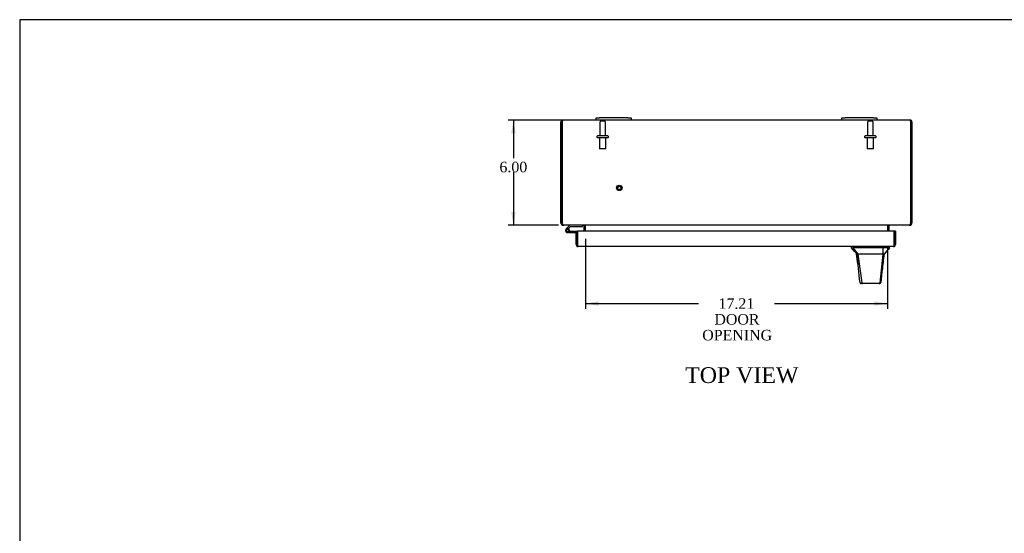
# Model space of a CAD drawing. Header units: inches. Extents: x 1 to 150, y -1 to 99.
# Tile 4 of 10: x 1 to 57, y 70 to 99. Entities that reach past the tile are written whole.
import ezdxf
from ezdxf.enums import TextEntityAlignment as Align
from ezdxf.lldxf.tags import DXFTag

# ---------------------------------------------------------------- set-up
doc = ezdxf.new("R2010")
doc.units = ezdxf.units.IN
doc.header["$MEASUREMENT"] = 0
for name, color, linetype in [('COM55381', 7, 'Continuous'), ('COM55517', 7, 'Continuous'), ('COM70654-2', 7, 'Continuous'), ('Default', 7, 'Continuous'), ('FET07752', 7, 'Continuous'), ('HAN86294', 7, 'Continuous'), ('STD26089', 7, 'Continuous'), ('STD26258', 7, 'Continuous')]:
    doc.layers.add(name, color=color, linetype=linetype)
doc.styles.add('SEACAD_Times_New_Roman', font='times.ttf')
tags = doc.linetypes.add('HIDDEN2', pattern=[0.1875, 0.125, -0.0625]).pattern_tags.tags
tags[6:7] = [DXFTag(74, 4), DXFTag(75, 0), DXFTag(340, '0'), DXFTag(46, 0.0), DXFTag(50, 0.0), DXFTag(44, 0.0), DXFTag(45, 0.0)]
tags[4:5] = [DXFTag(74, 4), DXFTag(75, 0), DXFTag(340, '0'), DXFTag(46, 0.0), DXFTag(50, 0.0), DXFTag(44, 0.0), DXFTag(45, 0.0)]
doc.dimstyles.new('HAMMOND_(STH_-_120x80)', dxfattribs={"dimtxt": 0.6, "dimasz": 0.75, "dimexe": 0.3, "dimexo": 0.3, "dimgap": 0.15, "dimtad": 0, "dimtih": 1, "dimtoh": 1, "dimzin": 0, "dimdsep": 46, "dimtxsty": 'SEACAD_Times_New_Roman', "dimblk1": '_SE_FILLED', "dimblk2": '_SE_FILLED', "dimsah": 1, "dimcen": 0.3, "dimadec": 0, "dimazin": 0, "dimtfac": 0.8, "dimtofl": 0, "dimtmove": 1, "dimatfit": 3, "dimfxl": 1, "dimtolj": 1, "dimtzin": 0, "dimarcsym": 0})

# ---------------------------------------------------------------- blocks, each defined once
blk = doc.blocks.new('SE6')
at = {"layer": 'COM55381', "color": 7, "linetype": 'Continuous'}
for p, q in [((31.485, 93.693), (31.552, 93.673)), ((31.552, 93.662), (31.552, 93.693)), ((33.48, 93.77), (31.588, 93.77)), ((47.48, 93.77), (35.48, 93.77)), ((51.372, 93.77), (49.48, 93.77)), ((51.475, 93.693), (51.408, 93.673)), ((51.408, 93.662), (51.408, 93.693)), ((31.48, 87.911), (31.48, 93.662)), ((31.552, 93.673), (31.552, 93.662)), ((31.552, 87.911), (31.552, 93.662)), ((31.552, 93.662), (31.552, 87.911)), ((51.408, 93.673), (51.408, 93.662)), ((51.408, 87.911), (51.408, 93.662)), ((51.408, 93.662), (51.408, 87.911)), ((51.48, 93.662), (51.48, 87.911)), ((31.48, 87.911), (31.48, 87.878)), ((31.552, 87.878), (31.48, 87.878)), ((31.552, 87.878), (31.552, 87.911)), ((31.588, 87.77), (31.588, 87.804)), ((31.588, 87.77), (31.635, 87.77)), ((51.325, 87.77), (31.635, 87.77)), ((32.782, 87.741), (32.847, 87.755)), ((32.783, 87.734), (32.783, 87.435)), ((32.855, 87.734), (32.855, 87.435)), ((32.873, 87.734), (32.873, 87.741)), ((32.873, 87.435), (32.873, 87.734)), ((50.087, 87.741), (50.087, 87.734)), ((50.087, 87.734), (50.087, 87.435)), ((50.105, 87.435), (50.105, 87.734)), ((50.178, 87.741), (50.113, 87.755)), ((50.177, 87.435), (50.177, 87.734)), ((51.325, 87.77), (51.372, 87.77)), ((51.372, 87.77), (51.372, 87.804)), ((51.408, 87.911), (51.408, 87.878)), ((51.408, 87.878), (51.48, 87.878)), ((51.48, 87.878), (51.48, 87.911))]:
    blk.add_line(p, q, dxfattribs=at)
for centre, radius, start, end in [((31.588, 93.662), 0.108, 162.9101, 180), ((31.588, 93.662), 0.108, 108.1098, 162.9101), ((31.588, 93.662), 0.108, 90, 108.1098), ((32.346, 93.887), 0.801, 188.7951, 192.773), ((32.348, 93.887), 0.803, 188.7681, 192.7469), ((51.372, 93.662), 0.108, 71.8902, 90), ((50.612, 93.887), 0.803, 347.2531, 351.2319), ((50.614, 93.887), 0.801, 347.2061, 351.2049), ((51.372, 93.662), 0.108, 17.0899, 71.8902), ((51.372, 93.662), 0.108, 0, 17.0899), ((31.588, 87.878), 0.108, 180, 216.8795), ((31.588, 87.878), 0.108, 216.8796, 270), ((31.652, 87.911), 0.1, 180, 199.5247), ((31.588, 87.878), 0.036, 180, 216.8795), ((31.734, 87.905), 0.178, 188.7881, 211.1315), ((32.747, 87.734), 0.036, 11.8681, 90), ((32.747, 87.734), 0.036, 0, 11.8681), ((32.784, 87.619), 0.151, 53.9353, 86.2664), ((32.747, 87.734), 0.108, 0, 11.8681), ((50.176, 87.619), 0.151, 93.7336, 126.0647), ((50.213, 87.734), 0.108, 168.1319, 180), ((50.213, 87.734), 0.036, 168.1319, 180), ((50.213, 87.734), 0.036, 90.0001, 168.1318), ((51.372, 87.878), 0.108, 270, 323.1204), ((51.226, 87.905), 0.178, 328.8685, 351.2119), ((51.372, 87.878), 0.036, 323.1205, 0), ((51.308, 87.911), 0.1, 340.4753, 0), ((51.372, 87.878), 0.108, 323.1205, 0)]:
    blk.add_arc(centre, radius, start, end, dxfattribs=at)
for centre, start_param, end_param in [((31.588, 93.662), 3.141593, 3.457669), ((51.372, 93.662), 2.825516, 3.141593)]:
    blk.add_ellipse(centre, major_axis=(0, -0.108), ratio=0.996907, start_param=start_param, end_param=end_param, dxfattribs=at)
for points, knots in [([(31.552, 93.693), (31.556, 93.696), (31.559, 93.7), (31.564, 93.707), (31.566, 93.711), (31.569, 93.719), (31.57, 93.723), (31.572, 93.73), (31.573, 93.734), (31.573, 93.744), (31.571, 93.75), (31.567, 93.757), (31.566, 93.759), (31.561, 93.762), (31.558, 93.763), (31.555, 93.764)], [0, 0, 0, 0, 0.125, 0.125, 0.25, 0.25, 0.375, 0.375, 0.5, 0.5, 0.75, 0.75, 0.875, 0.875, 1, 1, 1, 1]), ([(51.406, 93.764), (51.402, 93.763), (51.399, 93.762), (51.395, 93.759), (51.393, 93.757), (51.39, 93.752), (51.389, 93.749), (51.388, 93.744), (51.388, 93.74), (51.388, 93.73), (51.389, 93.723), (51.394, 93.711), (51.396, 93.707), (51.401, 93.7), (51.404, 93.696), (51.408, 93.693)], [0, 0, 0, 0, 0.125, 0.125, 0.25, 0.25, 0.375, 0.375, 0.5, 0.5, 0.75, 0.75, 0.875, 0.875, 1, 1, 1, 1]), ([(31.635, 87.77), (31.626, 87.77), (31.617, 87.774), (31.599, 87.789), (31.59, 87.8), (31.582, 87.813)], [0, 0, 0, 0, 0.5, 0.5, 1, 1, 1, 1]), ([(51.379, 87.813), (51.37, 87.8), (51.361, 87.789), (51.343, 87.774), (51.334, 87.77), (51.325, 87.77)], [0, 0, 0, 0, 0.5, 0.5, 1, 1, 1, 1])]:
    blk.add_open_spline(points, degree=3, knots=knots, dxfattribs=at)
at = {"layer": 'COM55517', "color": 7, "linetype": 'Continuous'}
for p, q in [((31.99, 87.77), (31.778, 87.558)), ((31.842, 87.534), (32.016, 87.708)), ((31.87, 87.534), (31.845, 87.534)), ((32.016, 87.708), (32.71, 87.708)), ((32.71, 87.708), (32.71, 87.77)), ((31.795, 87.484), (31.795, 87.459)), ((31.845, 87.409), (31.87, 87.409)), ((31.974, 87.355), (31.857, 87.355)), ((31.92, 87.459), (31.92, 87.484)), ((31.974, 87.472), (31.92, 87.472)), ((31.974, 87.417), (31.96, 87.417)), ((32.427, 87.417), (31.974, 87.417)), ((31.974, 87.417), (31.974, 87.355)), ((31.974, 87.355), (32.355, 87.355)), ((32.427, 86.877), (32.427, 86.877))]:
    blk.add_line(p, q, dxfattribs=at)
for centre, radius, start, end in [((31.857, 87.472), 0.117, 132.392, 0), ((31.845, 87.484), 0.05, 90, 180), ((31.87, 87.484), 0.05, 0, 90), ((31.857, 87.472), 0.117, 0, 72.9726), ((31.845, 87.459), 0.05, 180, 270), ((31.87, 87.459), 0.05, 270, 0)]:
    blk.add_arc(centre, radius, start, end, dxfattribs=at)
at = {"layer": 'COM70654-2', "color": 7, "linetype": 'Continuous'}
for p, q in [((32.355, 87.355), (32.427, 87.355)), ((32.355, 86.668), (32.355, 87.355)), ((32.427, 87.435), (32.427, 86.668)), ((50.471, 87.435), (32.427, 87.435)), ((32.427, 86.668), (32.427, 87.355)), ((50.471, 86.668), (50.471, 87.435)), ((50.543, 87.435), (50.471, 87.435)), ((50.471, 87.435), (50.471, 86.668)), ((50.543, 87.435), (50.543, 86.668)), ((32.427, 86.668), (32.427, 86.566)), ((32.427, 86.566), (32.427, 86.668)), ((50.435, 86.56), (32.463, 86.56)), ((50.471, 86.668), (50.471, 86.566)), ((50.471, 86.566), (50.471, 86.668))]:
    blk.add_line(p, q, dxfattribs=at)
for centre, start, end in [((32.463, 86.668), 180, 250.5288), ((32.463, 86.668), 250.5288, 270), ((50.435, 86.668), 270, 289.4712), ((50.435, 86.668), 289.4712, 0)]:
    blk.add_arc(centre, 0.108, start, end, dxfattribs=at)
for centre, start_param, end_param in [((32.463, 86.668), 2.801756, 3.141593), ((50.435, 86.668), 3.141593, 3.48143)]:
    blk.add_ellipse(centre, major_axis=(0, 0.108), ratio=0.997813, start_param=start_param, end_param=end_param, dxfattribs=at)
at = {"layer": 'FET07752', "color": 7, "linetype": 'Continuous'}
for p, q in [((33.48, 93.895), (33.668, 93.895)), ((33.48, 93.77), (33.48, 93.895)), ((33.668, 93.77), (33.48, 93.77)), ((35.293, 93.895), (33.668, 93.895)), ((35.293, 93.77), (33.668, 93.77)), ((33.778, 93.77), (33.778, 93.767)), ((33.803, 93.77), (33.803, 93.767)), ((33.915, 93.767), (33.915, 93.77)), ((35.293, 93.895), (35.48, 93.895)), ((35.48, 93.77), (35.293, 93.77)), ((35.48, 93.895), (35.48, 93.77)), ((47.48, 93.895), (47.668, 93.895)), ((47.48, 93.77), (47.48, 93.895)), ((47.668, 93.77), (47.48, 93.77)), ((49.293, 93.895), (47.668, 93.895)), ((49.293, 93.77), (47.668, 93.77)), ((47.778, 93.77), (47.778, 93.767)), ((47.803, 93.77), (47.803, 93.767)), ((47.915, 93.767), (47.915, 93.77)), ((49.293, 93.895), (49.48, 93.895)), ((49.48, 93.77), (49.293, 93.77)), ((49.48, 93.895), (49.48, 93.77))]:
    blk.add_line(p, q, dxfattribs=at)
at = {"layer": 'HAN86294', "color": 7, "linetype": 'Continuous'}
for p, q in [((48.015, 86.56), (48.015, 86.48)), ((48.015, 86.48), (48.114, 86.48)), ((48.129, 86.48), (48.114, 86.48)), ((48.114, 86.48), (48.398, 86.125)), ((48.206, 86.48), (48.129, 86.48)), ((49.824, 86.48), (48.206, 86.48)), ((50.004, 86.48), (49.824, 86.48)), ((50.082, 86.48), (50.004, 86.48)), ((50.082, 86.48), (50.195, 86.48)), ((50.195, 86.477), (50.195, 86.56)), ((48.315, 86.125), (48.33, 86.125)), ((48.398, 86.125), (48.33, 86.125)), ((48.443, 86.125), (48.398, 86.125)), ((48.398, 86.125), (48.613, 84.487)), ((48.535, 86.125), (48.443, 86.125)), ((49.812, 86.125), (48.535, 86.125)), ((49.812, 86.125), (49.648, 84.489)), ((49.842, 86.125), (49.812, 86.125)), ((49.857, 86.125), (49.842, 86.125)), ((49.867, 86.125), (49.857, 86.125)), ((49.867, 86.125), (49.895, 86.125)), ((48.499, 84.5), (48.5, 84.498)), ((48.659, 84.445), (48.559, 84.445)), ((49.596, 84.445), (48.659, 84.445)), ((49.651, 84.445), (49.596, 84.445)), ((49.71, 84.499), (49.711, 84.501))]:
    blk.add_line(p, q, dxfattribs=at)
for centre, radius, start, end in [((63.011, 75.344), 16.978, 139.012, 140.5807), ((26.599, 83.108), 21.927, 6.4096, 7.9068), ((71.74, 82.923), 22.079, 171.6628, 174.1058), ((48.559, 84.505), 0.06, 185.9929, 270.0075), ((49.594, 84.5), 0.0554, 272.131, 348.8293), ((49.651, 84.505), 0.06, 269.9911, 354.4242)]:
    blk.add_arc(centre, radius, start, end, dxfattribs=at)
for points, knots in [([(48.015, 86.48), (48.027, 86.466), (48.046, 86.443), (48.076, 86.408), (48.101, 86.379), (48.123, 86.354), (48.141, 86.333), (48.157, 86.318), (48.17, 86.306), (48.179, 86.301), (48.19, 86.294), (48.203, 86.284), (48.215, 86.273), (48.224, 86.264), (48.233, 86.254), (48.242, 86.243), (48.253, 86.229), (48.267, 86.211), (48.284, 86.187), (48.304, 86.157), (48.317, 86.137), (48.326, 86.125)], [0, 0, 0, 0, 0.061538, 0.118058, 0.172842, 0.229269, 0.290382, 0.358662, 0.43605, 0.523527, 0.600296, 0.656655, 0.678331, 0.696827, 0.713686, 0.730848, 0.750104, 0.785411, 0.83025, 0.905999, 1, 1, 1, 1]), ([(48.613, 84.487), (48.616, 84.475), (48.623, 84.464), (48.639, 84.449), (48.649, 84.445), (48.659, 84.445)], [0, 0, 0, 0, 0.5, 0.5, 1, 1, 1, 1])]:
    blk.add_open_spline(points, degree=3, knots=knots, dxfattribs=at)
for points in [[(49.824, 86.48), (49.82, 86.361), (49.816, 86.243), (49.812, 86.125)], [(48.33, 86.125), (48.386, 85.583), (48.443, 85.042), (48.499, 84.5)], [(49.867, 86.125), (49.815, 85.583), (49.763, 85.042), (49.711, 84.501)]]:
    blk.add_open_spline(points, degree=3, dxfattribs=at)
at = {"layer": 'STD26089', "color": 7, "linetype": 'HIDDEN2'}
for p, q in [((33.961, 93.698), (33.749, 93.698)), ((49.211, 93.698), (48.999, 93.698)), ((33.689, 93.638), (33.689, 92.861)), ((34.021, 92.861), (34.021, 93.638)), ((48.939, 93.638), (48.939, 92.861)), ((49.271, 92.861), (49.271, 93.638)), ((33.53, 92.831), (33.53, 92.791)), ((34.15, 92.861), (33.56, 92.861)), ((34.15, 92.761), (33.56, 92.761)), ((33.668, 92.761), (33.668, 92.136)), ((34.043, 92.136), (34.043, 92.761)), ((34.18, 92.791), (34.18, 92.831)), ((48.78, 92.831), (48.78, 92.791)), ((49.4, 92.861), (48.81, 92.861)), ((49.4, 92.761), (48.81, 92.761)), ((48.918, 92.761), (48.918, 92.136)), ((49.293, 92.136), (49.293, 92.761)), ((49.43, 92.791), (49.43, 92.831)), ((34.043, 92.136), (33.668, 92.136)), ((49.293, 92.136), (48.918, 92.136))]:
    blk.add_line(p, q, dxfattribs=at)
for centre, radius, start, end in [((33.749, 93.638), 0.06, 90, 180), ((33.961, 93.638), 0.06, 0, 90), ((48.999, 93.638), 0.06, 90, 180), ((49.211, 93.638), 0.06, 0, 90), ((33.56, 92.831), 0.03, 90, 180), ((33.56, 92.791), 0.03, 180, 270), ((34.15, 92.831), 0.03, 0, 90), ((34.15, 92.791), 0.03, 270, 0), ((48.81, 92.831), 0.03, 90, 180), ((48.81, 92.791), 0.03, 180, 270), ((49.4, 92.831), 0.03, 0, 90), ((49.4, 92.791), 0.03, 270, 0)]:
    blk.add_arc(centre, radius, start, end, dxfattribs=at)
at = {"layer": 'STD26258', "color": 7, "linetype": 'HIDDEN2'}
for radius in [0.156, 0.125, 0.0944]:
    blk.add_circle((34.802, 89.902), radius, dxfattribs=at)
blk = doc.blocks.new('DMBLK6415')
at = {"layer": 'Default', "linetype": 'Continuous'}
for points in [[(28.647, 93.02), (28.897, 93.02), (28.772, 93.77)], [(28.647, 88.52), (28.772, 87.77), (28.897, 88.52)]]:
    blk.add_hatch(color=7, dxfattribs=at).paths.add_polyline_path(points)
at = {"layer": 'Default', "color": 7, "linetype": 'Continuous'}
for p, q in [((33.274, 93.77), (28.472, 93.77)), ((28.772, 93.77), (28.772, 91.601)), ((28.772, 90.791), (28.772, 87.77)), ((31.335, 87.77), (28.472, 87.77))]:
    blk.add_line(p, q, dxfattribs=at)
at = {"layer": 'Default', "color": 7, "linetype": 'Continuous', "style": 'SEACAD_Times_New_Roman'}
blk.add_text('6.00', height=0.6, dxfattribs=at).set_placement((27.975, 91.391), align=Align.TOP_LEFT)
blk = doc.blocks.new('_SE_FILLED')
at = {"color": 0}
blk.add_line((0, 0), (-1, 0), dxfattribs=at)
blk.add_solid([(0, 0), (-1, -0.1665), (-1, 0.1665), (0, 0)], dxfattribs=at)
blk = doc.blocks.new('DMBLK6417')
at = {"layer": 'Default', "linetype": 'Continuous'}
for points in [[(33.623, 83.18), (33.623, 83.43), (32.873, 83.305)], [(49.337, 83.18), (50.087, 83.305), (49.337, 83.43)]]:
    blk.add_hatch(color=7, dxfattribs=at).paths.add_polyline_path(points)
at = {"layer": 'Default', "color": 7, "linetype": 'Continuous'}
for p, q in [((32.873, 87), (32.873, 83.005)), ((50.087, 86.567), (50.087, 83.005)), ((32.873, 83.305), (39.322, 83.305)), ((43.638, 83.305), (50.087, 83.305))]:
    blk.add_line(p, q, dxfattribs=at)
at = {"layer": 'Default', "color": 7, "linetype": 'Continuous', "style": 'SEACAD_Times_New_Roman'}
for s, p in [('17.21', (40.456, 83.605)), ('DOOR', (40.222, 82.705)), ('OPENING', (39.532, 81.805))]:
    blk.add_text(s, height=0.6, dxfattribs=at).set_placement(p, align=Align.TOP_LEFT)
blk = doc.blocks.new('BORDER')
at = {"layer": 'Default', "color": 7, "linetype": 'Continuous'}
for p, q in [((0, 27.86), (-41.86, 27.86)), ((-41.86, 27.86), (-41.86, 0))]:
    blk.add_line(p, q, dxfattribs=at)

msp = doc.modelspace()

# ---------------------------------------------------------------- block references
at = {"layer": 'Default', "color": 7, "xscale": 3.56, "yscale": 3.56, "zscale": 3.56}
msp.add_blockref('BORDER', (149.664, 0.311), dxfattribs=at)
at = {"layer": 'Default'}
msp.add_blockref('SE6', (0, 0), dxfattribs=at)

# ---------------------------------------------------------------- texts
at = {"layer": 'Default', "color": 7, "linetype": 'Continuous', "style": 'SEACAD_Times_New_Roman'}
msp.add_text('TOP VIEW', height=0.9, dxfattribs=at).set_placement((38.558, 79.675), align=Align.TOP_LEFT)

# ---------------------------------------------------------------- dimensions: what is measured, and where the dimension line sits
at = {"layer": 'Default', "color": 7, "linetype": 'Continuous'}
dim = msp.add_linear_dim(base=(28.772, 87.77), p1=(33.574, 93.77), p2=(31.635, 87.77), angle=90, text='\\A1;<>', dimstyle='HAMMOND_(STH_-_120x80)', override={"dimtmove": 0}, dxfattribs=at)
dim.commit()
dim.dimension.update_dxf_attribs({"geometry": 'DMBLK6415', "text_midpoint": (28.772, 91.091), "dimtype": 160})
dim = msp.add_linear_dim(base=(50.087, 83.305), p1=(32.873, 87.3), p2=(50.087, 87.734), text='\\A1;<>\\PDOOR\\XOPENING', dimstyle='HAMMOND_(STH_-_120x80)', override={"dimtmove": 0}, dxfattribs=at)
dim.commit()
dim.dimension.update_dxf_attribs({"geometry": 'DMBLK6417', "text_midpoint": (41.48, 83.305), "dimtype": 160})

doc.saveas('drawing.dxf')
